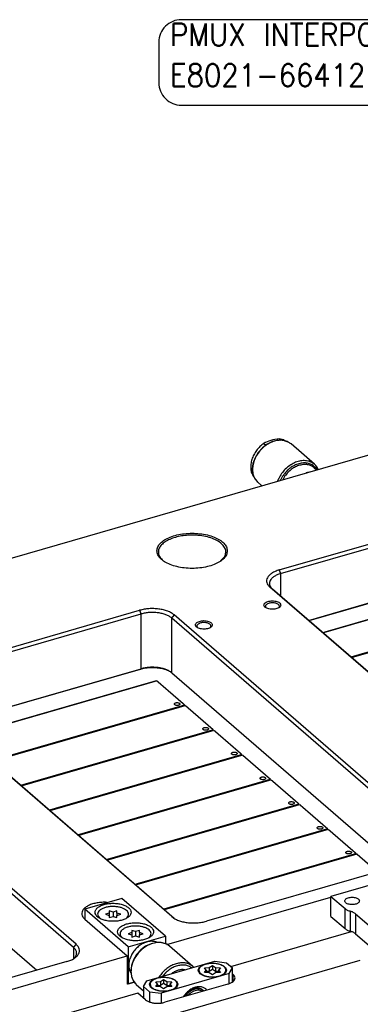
# Model space of a CAD drawing. Header units: inches. Extents: x 0 to 841, y 0 to 594.
# Tile 39 of 84: x 160 to 221, y 302 to 477. Entities that reach past the tile are written whole.
import ezdxf

# ---------------------------------------------------------------- set-up
doc = ezdxf.new("R2010")
doc.units = ezdxf.units.IN
doc.layers.add('1', color=7, linetype='Continuous')
doc.styles.add('CONVERTER_11', font='txt.shx', dxfattribs={"width": 0.9})

# ---------------------------------------------------------------- blocks, each defined once
blk = doc.blocks.new('E8021-96570_pcb__1', base_point=(83.97, 163.5))
at = {"color": 3, "linetype": 'Continuous', "const_width": 0.25}
for points in [[(214.03, 367.63), (248.27, 377.52)], [(253.27, 373.19), (219.03, 363.3)], [(219.11, 363.23), (253.35, 373.12)], [(150.24, 349.22), (184.48, 359.1)], [(184.48, 359.1), (189.48, 354.77)], [(189.48, 354.77), (155.24, 344.89)], [(155.32, 344.82), (189.56, 354.7)], [(189.56, 354.7), (194.56, 350.37)], [(194.56, 350.37), (160.32, 340.49)], [(160.4, 340.42), (194.64, 350.3)], [(194.64, 350.3), (199.64, 345.97)], [(199.64, 345.97), (165.4, 336.09)], [(165.48, 336.02), (199.72, 345.9)], [(199.72, 345.9), (204.72, 341.57)], [(204.72, 341.57), (170.48, 331.69)], [(170.56, 331.62), (204.8, 341.5)], [(204.8, 341.5), (209.8, 337.17)], [(209.8, 337.17), (175.56, 327.29)], [(175.64, 327.22), (209.88, 337.1)], [(209.88, 337.1), (214.88, 332.77)], [(214.88, 332.77), (180.64, 322.89)], [(180.72, 322.82), (214.96, 332.7)], [(214.96, 332.7), (219.96, 328.37)], [(219.96, 328.37), (185.72, 318.49)], [(185.8, 318.42), (220.04, 328.31)], [(220.04, 328.31), (223.72, 325.12)]]:
    blk.add_lwpolyline(points, dxfattribs=at)
at = {"color": 3, "linetype": 'Continuous'}
for points in [[(187.61, 354.95), (187.62, 354.92), (187.64, 354.86), (187.74, 354.78), (187.87, 354.73), (188.03, 354.7), (188.2, 354.7), (188.36, 354.73), (188.49, 354.78), (188.59, 354.86), (188.63, 354.95), (188.59, 355.05), (188.49, 355.13), (188.36, 355.18), (188.2, 355.21), (188.03, 355.21), (187.87, 355.18), (187.74, 355.13), (187.64, 355.05), (187.62, 354.98), (187.61, 354.95)], [(192.69, 350.55), (192.7, 350.52), (192.72, 350.46), (192.82, 350.38), (192.95, 350.33), (193.11, 350.3), (193.28, 350.3), (193.44, 350.33), (193.57, 350.38), (193.67, 350.46), (193.71, 350.55), (193.67, 350.65), (193.57, 350.73), (193.44, 350.78), (193.28, 350.81), (193.11, 350.81), (192.95, 350.78), (192.82, 350.73), (192.72, 350.65), (192.7, 350.58), (192.69, 350.55)], [(197.77, 346.16), (197.78, 346.13), (197.8, 346.06), (197.9, 345.98), (198.03, 345.93), (198.19, 345.9), (198.36, 345.9), (198.52, 345.93), (198.65, 345.98), (198.75, 346.06), (198.79, 346.16), (198.75, 346.25), (198.65, 346.33), (198.52, 346.38), (198.36, 346.41), (198.19, 346.41), (198.03, 346.38), (197.9, 346.33), (197.8, 346.25), (197.78, 346.19), (197.77, 346.16)], [(202.85, 341.76), (202.86, 341.73), (202.88, 341.66), (202.98, 341.58), (203.11, 341.53), (203.27, 341.5), (203.44, 341.5), (203.6, 341.53), (203.73, 341.58), (203.83, 341.66), (203.87, 341.76), (203.83, 341.85), (203.73, 341.93), (203.6, 341.98), (203.44, 342.01), (203.27, 342.01), (203.11, 341.98), (202.98, 341.93), (202.88, 341.85), (202.86, 341.79), (202.85, 341.76)], [(207.93, 337.36), (207.94, 337.33), (207.96, 337.26), (208.06, 337.19), (208.19, 337.13), (208.35, 337.11), (208.52, 337.11), (208.68, 337.13), (208.81, 337.19), (208.91, 337.26), (208.95, 337.36), (208.91, 337.46), (208.81, 337.53), (208.68, 337.58), (208.52, 337.61), (208.35, 337.61), (208.19, 337.58), (208.06, 337.53), (207.96, 337.46), (207.94, 337.39), (207.93, 337.36)], [(213.01, 332.96), (213.02, 332.93), (213.04, 332.86), (213.14, 332.79), (213.27, 332.73), (213.43, 332.71), (213.6, 332.71), (213.76, 332.73), (213.89, 332.79), (213.99, 332.86), (214.03, 332.96), (213.99, 333.06), (213.89, 333.13), (213.76, 333.18), (213.6, 333.21), (213.43, 333.21), (213.27, 333.18), (213.14, 333.13), (213.04, 333.06), (213.02, 332.99), (213.01, 332.96)], [(218.09, 328.56), (218.1, 328.53), (218.12, 328.46), (218.22, 328.39), (218.35, 328.33), (218.51, 328.31), (218.68, 328.31), (218.84, 328.33), (218.97, 328.39), (219.07, 328.46), (219.11, 328.56), (219.07, 328.66), (218.97, 328.73), (218.84, 328.78), (218.68, 328.81), (218.51, 328.81), (218.35, 328.78), (218.22, 328.73), (218.12, 328.66), (218.1, 328.59), (218.09, 328.56)]]:
    blk.add_open_spline(points, degree=3, knots=[0, 0, 0, 0, 0.090666, 0.205523, 0.349779, 0.515635, 0.689283, 0.855139, 0.999394, 1.114251, 1.204917, 1.295583, 1.410441, 1.554696, 1.720552, 1.8942, 2.060056, 2.204311, 2.319168, 2.409834, 2.409834, 2.409834, 2.409834], dxfattribs=at)
blk = doc.blocks.new('E8021-26512__20', base_point=(215.45, 264.57))
at = {"color": 7, "linetype": 'Continuous'}
for p, q in [((234.15, 326.17), (215.45, 320.77)), ((215.45, 317.22), (215.45, 320.77)), ((215.45, 320.77), (217.96, 318.6)), ((215.45, 317.22), (217.96, 315.05)), ((218.89, 318.14), (218.91, 318.13)), ((219.84, 317.67), (273.07, 271.57)), ((218.89, 314.59), (218.91, 314.58)), ((219.84, 314.12), (273.07, 268.02))]:
    blk.add_line(p, q, dxfattribs=at)
at = {"color": 3, "linetype": 'Continuous', "const_width": 0.25}
for points in [[(217.96, 318.6), (217.96, 315.05)], [(218.89, 318.14), (218.89, 314.59)], [(218.91, 314.58), (218.91, 318.13)], [(219.84, 314.12), (219.84, 317.67)]]:
    blk.add_lwpolyline(points, dxfattribs=at)
at = {"color": 7, "linetype": 'Continuous'}
for points, knots in [([(217.92, 319.96), (217.93, 319.89), (217.96, 319.75), (218.14, 319.58), (218.38, 319.45), (218.69, 319.35), (219.04, 319.3), (219.4, 319.3), (219.75, 319.35), (220.06, 319.45), (220.31, 319.58), (220.47, 319.75), (220.54, 319.96), (220.47, 320.16), (220.31, 320.33), (220.06, 320.46), (219.75, 320.56), (219.4, 320.61), (219.04, 320.61), (218.69, 320.56), (218.38, 320.46), (218.14, 320.33), (217.96, 320.16), (217.93, 320.02), (217.92, 319.96)], [0, 0, 0, 0, 0.190547, 0.41847, 0.698227, 1.025182, 1.384018, 1.754037, 2.112872, 2.439828, 2.719585, 2.947508, 3.138055, 3.328602, 3.556525, 3.836282, 4.163237, 4.522073, 4.892091, 5.250927, 5.577882, 5.85764, 6.085562, 6.276109, 6.276109, 6.276109, 6.276109]), ([(217.96, 318.6), (218.09, 318.51), (218.37, 318.3), (218.71, 318.19), (218.89, 318.14)], [0, 0, 0, 0, 0.482186, 1.047024, 1.047024, 1.047024, 1.047024]), ([(219.84, 317.67), (219.71, 317.76), (219.42, 317.97), (219.09, 318.08), (218.91, 318.13)], [0, 0, 0, 0, 0.482186, 1.047024, 1.047024, 1.047024, 1.047024]), ([(217.96, 315.05), (218.09, 314.95), (218.37, 314.75), (218.71, 314.64), (218.89, 314.59)], [0, 0, 0, 0, 0.482186, 1.047024, 1.047024, 1.047024, 1.047024]), ([(219.84, 314.12), (219.71, 314.21), (219.42, 314.42), (219.09, 314.52), (218.91, 314.58)], [0, 0, 0, 0, 0.482186, 1.047024, 1.047024, 1.047024, 1.047024])]:
    blk.add_open_spline(points, degree=3, knots=knots, dxfattribs=at)
blk = doc.blocks.new('E8021-66412_MUXIP01', base_point=(215.45, 260.79))
blk.add_blockref('E8021-26512__20', (215.45, 264.57))
blk = doc.blocks.new('E8021-24170', base_point=(48.86, 135.12))
at = {"color": 7, "linetype": 'Continuous'}
for p, q in [((51.36, 349.93), (240.14, 404.43)), ((206.27, 378.79), (245.24, 390.04)), ((206.52, 378.14), (245.49, 389.39)), ((196.57, 381.2), (195.84, 380.39)), ((211.49, 369.83), (245.49, 379.64)), ((245.36, 379.53), (211.55, 369.77)), ((250.96, 335.58), (204.62, 375.71)), ((251.39, 335.27), (205.05, 375.4)), ((142.48, 360.37), (181.45, 371.62)), ((203.94, 372.04), (203.92, 372.06)), ((206.17, 372.05), (206.16, 372.04)), ((142.73, 359.72), (181.7, 370.97)), ((233.5, 330.11), (187.16, 370.24)), ((233.93, 330.67), (187.59, 370.8)), ((191.76, 368.52), (191.74, 368.54)), ((193.99, 368.54), (193.98, 368.53)), ((147.7, 351.41), (181.7, 361.23)), ((181.57, 361.12), (147.76, 351.36)), ((187.16, 360.5), (226.94, 326.05)), ((187.17, 317.17), (140.83, 357.3)), ((187.6, 316.86), (141.26, 356.99)), ((169.71, 311.69), (123.37, 351.82)), ((170.14, 312.25), (123.8, 352.38)), ((123.37, 342.08), (163.15, 307.63)), ((232.29, 327.59), (193.32, 316.34)), ((186.31, 312.22), (215.45, 320.63)), ((175.61, 319.71), (175.81, 319.69)), ((171.71, 316.72), (179.26, 310.18)), ((197.64, 308.33), (219.09, 314.52)), ((141.16, 299.18), (179.26, 310.18)), ((179.26, 310.18), (179.26, 305.16)), ((168.5, 309.18), (129.52, 297.93)), ((157.94, 291.33), (220.68, 309.44)), ((169.76, 309.74), (169.7, 309.68)), ((197.94, 307.01), (198.07, 306.89)), ((179.43, 305.21), (179.26, 305.16)), ((180.5, 305.52), (179.43, 305.21)), ((197.15, 305.19), (185.9, 301.94)), ((181.13, 303.56), (153.14, 295.48)), ((182.48, 302.39), (181.13, 303.56))]:
    blk.add_line(p, q, dxfattribs=at)
at = {"color": 3, "linetype": 'Continuous', "const_width": 0.25}
for points in [[(206.27, 378.79), (206.52, 378.14)], [(206.52, 378.14), (206.52, 374.14)], [(204.62, 375.71), (205.05, 375.4)], [(181.45, 371.62), (181.7, 370.97)], [(181.7, 370.97), (181.7, 361.23)], [(187.59, 370.8), (187.16, 370.24)], [(187.16, 370.24), (187.16, 360.5)], [(181.7, 361.23), (181.57, 361.12)], [(187.17, 317.17), (187.6, 316.86)], [(169.71, 311.69), (170.14, 312.25)], [(169.71, 311.69), (169.71, 309.69)], [(198.07, 305.65), (198.07, 306.89)]]:
    blk.add_lwpolyline(points, dxfattribs=at)
at = {"color": 7, "linetype": 'Continuous'}
for points, knots in [([(197.02, 382.19), (196.99, 382.43), (196.92, 382.94), (196.39, 383.61), (195.64, 384.2), (194.64, 384.68), (193.46, 385.04), (192.15, 385.27), (190.77, 385.34), (189.4, 385.27), (188.09, 385.04), (186.91, 384.68), (185.91, 384.2), (185.15, 383.61), (184.65, 382.94), (184.47, 382.19), (184.65, 381.45), (185.15, 380.77), (185.91, 380.19), (186.91, 379.71), (188.09, 379.34), (189.4, 379.12), (190.77, 379.04), (192.15, 379.12), (193.46, 379.34), (194.64, 379.71), (195.64, 380.19), (196.39, 380.77), (196.92, 381.45), (196.99, 381.95), (197.02, 382.19)], [0, 0, 0, 0, 0.712815, 1.519004, 2.470593, 3.577039, 4.819185, 6.160268, 7.553229, 8.94619, 10.287273, 11.529419, 12.635864, 13.587453, 14.393642, 15.106458, 15.819273, 16.625462, 17.577051, 18.683497, 19.925642, 21.266725, 22.659686, 24.052648, 25.393731, 26.635876, 27.742322, 28.693911, 29.5001, 30.212915, 30.212915, 30.212915, 30.212915]), ([(190.4, 384.97), (190, 384.95), (189.22, 384.9), (188.09, 384.68), (187.07, 384.36), (186.19, 383.94), (185.5, 383.45), (185.01, 382.88), (184.75, 382.25), (184.78, 381.6), (185.06, 380.98), (185.4, 380.65), (185.58, 380.48)], [0, 0, 0, 0, 1.205459, 2.362914, 3.439445, 4.409114, 5.257266, 5.986817, 6.62667, 7.235676, 7.886024, 8.632428, 8.632428, 8.632428, 8.632428]), ([(196.57, 381.2), (196.66, 381.43), (196.84, 381.89), (196.67, 382.66), (196.17, 383.35), (195.39, 383.94), (194.37, 384.41), (193.15, 384.76), (191.81, 384.97), (190.88, 384.97), (190.4, 384.97)], [0, 0, 0, 0, 0.730056, 1.447901, 2.260633, 3.228474, 4.361198, 5.635304, 7.007411, 8.423029, 8.423029, 8.423029, 8.423029]), ([(206.27, 378.79), (206.03, 378.71), (205.57, 378.56), (204.96, 378.24), (204.48, 377.87), (204.16, 377.45), (204, 376.99), (204.03, 376.53), (204.25, 376.08), (204.49, 375.84), (204.62, 375.71)], [0, 0, 0, 0, 0.761693, 1.445276, 2.043024, 2.559714, 3.018011, 3.459795, 3.933762, 4.475942, 4.475942, 4.475942, 4.475942]), ([(206.52, 378.14), (206.3, 378.07), (205.89, 377.93), (205.36, 377.65), (204.93, 377.32), (204.64, 376.95), (204.5, 376.54), (204.53, 376.13), (204.72, 375.73), (204.94, 375.52), (205.05, 375.4)], [0, 0, 0, 0, 0.67706, 1.28469, 1.816021, 2.275301, 2.682676, 3.075374, 3.496677, 3.978615, 3.978615, 3.978615, 3.978615]), ([(206.55, 372.54), (206.53, 372.62), (206.5, 372.78), (206.3, 372.97), (206.02, 373.13), (205.66, 373.24), (205.26, 373.3), (204.84, 373.3), (204.43, 373.24), (204.08, 373.13), (203.79, 372.97), (203.6, 372.78), (203.52, 372.54), (203.6, 372.31), (203.79, 372.11), (204.08, 371.96), (204.43, 371.85), (204.84, 371.79), (205.26, 371.79), (205.66, 371.85), (206.02, 371.96), (206.3, 372.11), (206.5, 372.31), (206.53, 372.47), (206.55, 372.54)], [0, 0, 0, 0, 0.219862, 0.48285, 0.805647, 1.182902, 1.596944, 2.023888, 2.43793, 2.815186, 3.137982, 3.400971, 3.620832, 3.840694, 4.103682, 4.426479, 4.803735, 5.217776, 5.644721, 6.058762, 6.436018, 6.758815, 7.021803, 7.241665, 7.241665, 7.241665, 7.241665]), ([(205.08, 372.95), (204.97, 372.95), (204.77, 372.94), (204.47, 372.89), (204.21, 372.8), (204, 372.68), (203.86, 372.54), (203.78, 372.37), (203.81, 372.2), (203.88, 372.11), (203.92, 372.06)], [0, 0, 0, 0, 0.316688, 0.619805, 0.895772, 1.134785, 1.333861, 1.501559, 1.661343, 1.841662, 1.841662, 1.841662, 1.841662]), ([(206.17, 372.05), (206.21, 372.1), (206.28, 372.19), (206.31, 372.36), (206.25, 372.52), (206.11, 372.67), (205.91, 372.79), (205.67, 372.88), (205.38, 372.94), (205.18, 372.95), (205.08, 372.95)], [0, 0, 0, 0, 0.178723, 0.336018, 0.498286, 0.688868, 0.91749, 1.182576, 1.475705, 1.784573, 1.784573, 1.784573, 1.784573]), ([(187.59, 370.8), (187.43, 370.92), (187.07, 371.19), (186.42, 371.48), (185.67, 371.71), (184.85, 371.86), (183.99, 371.93), (183.11, 371.92), (182.26, 371.82), (181.71, 371.69), (181.45, 371.62)], [0, 0, 0, 0, 0.626553, 1.337509, 2.122011, 2.962117, 3.835449, 4.717249, 5.582177, 6.406061, 6.406061, 6.406061, 6.406061]), ([(187.16, 370.24), (187.01, 370.35), (186.69, 370.59), (186.12, 370.85), (185.45, 371.05), (184.72, 371.18), (183.96, 371.25), (183.18, 371.23), (182.42, 371.15), (181.93, 371.03), (181.7, 370.97)], [0, 0, 0, 0, 0.556936, 1.188897, 1.886232, 2.632992, 3.409288, 4.19311, 4.961935, 5.694277, 5.694277, 5.694277, 5.694277]), ([(194.37, 369.03), (194.36, 369.1), (194.32, 369.26), (194.12, 369.46), (193.84, 369.61), (193.48, 369.72), (193.08, 369.78), (192.66, 369.78), (192.26, 369.72), (191.9, 369.61), (191.62, 369.46), (191.42, 369.26), (191.35, 369.03), (191.42, 368.79), (191.62, 368.6), (191.9, 368.44), (192.26, 368.33), (192.66, 368.28), (193.08, 368.28), (193.48, 368.33), (193.84, 368.44), (194.12, 368.6), (194.32, 368.79), (194.36, 368.96), (194.37, 369.03)], [0, 0, 0, 0, 0.219862, 0.48285, 0.805647, 1.182902, 1.596944, 2.023888, 2.43793, 2.815186, 3.137982, 3.400971, 3.620832, 3.840694, 4.103682, 4.426479, 4.803735, 5.217776, 5.644721, 6.058762, 6.436018, 6.758815, 7.021803, 7.241665, 7.241665, 7.241665, 7.241665]), ([(192.18, 369.33), (192.1, 369.3), (191.96, 369.25), (191.78, 369.13), (191.66, 368.99), (191.61, 368.84), (191.64, 368.67), (191.7, 368.59), (191.74, 368.54)], [0, 0, 0, 0, 0.245811, 0.457686, 0.635501, 0.788984, 0.938979, 1.108327, 1.108327, 1.108327, 1.108327]), ([(193.99, 368.54), (194.03, 368.59), (194.11, 368.68), (194.13, 368.86), (194.06, 369.03), (193.9, 369.18), (193.69, 369.29), (193.42, 369.38), (193.11, 369.43), (192.79, 369.44), (192.48, 369.42), (192.28, 369.36), (192.18, 369.33)], [0, 0, 0, 0, 0.185972, 0.349702, 0.521553, 0.726579, 0.973525, 1.258696, 1.571158, 1.896067, 2.217013, 2.518072, 2.518072, 2.518072, 2.518072]), ([(187.09, 360.56), (186.86, 360.69), (186.36, 360.97), (185.49, 361.22), (184.53, 361.38), (183.53, 361.42), (182.53, 361.35), (181.88, 361.2), (181.57, 361.12)], [0, 0, 0, 0, 0.799988, 1.707674, 2.692114, 3.713126, 4.726615, 5.689267, 5.689267, 5.689267, 5.689267]), ([(187.16, 360.5), (187.01, 360.61), (186.69, 360.85), (186.12, 361.1), (185.45, 361.31), (184.72, 361.44), (183.96, 361.5), (183.18, 361.49), (182.42, 361.41), (181.93, 361.29), (181.7, 361.23)], [0, 0, 0, 0, 0.556936, 1.188897, 1.886232, 2.632992, 3.409288, 4.19311, 4.961935, 5.694277, 5.694277, 5.694277, 5.694277]), ([(175.61, 319.71), (175.32, 319.72), (174.74, 319.73), (173.89, 319.63), (173.1, 319.45), (172.4, 319.18), (171.84, 318.85), (171.42, 318.46), (171.18, 318.02), (171.16, 317.54), (171.34, 317.08), (171.58, 316.85), (171.71, 316.72)], [0, 0, 0, 0, 0.879497, 1.742903, 2.55983, 3.304231, 3.957981, 4.515976, 4.99368, 5.433917, 5.897325, 6.433067, 6.433067, 6.433067, 6.433067]), ([(187.17, 317.17), (187.34, 317.04), (187.69, 316.77), (188.35, 316.48), (189.09, 316.25), (189.91, 316.1), (190.77, 316.03), (191.65, 316.05), (192.5, 316.14), (193.05, 316.27), (193.32, 316.34)], [0, 0, 0, 0, 0.626553, 1.337509, 2.122011, 2.962117, 3.835449, 4.717249, 5.582177, 6.406061, 6.406061, 6.406061, 6.406061]), ([(168.5, 309.18), (168.74, 309.26), (169.2, 309.4), (169.8, 309.72), (170.28, 310.09), (170.61, 310.51), (170.77, 310.97), (170.73, 311.44), (170.52, 311.89), (170.27, 312.12), (170.14, 312.25)], [0, 0, 0, 0, 0.761693, 1.445276, 2.043024, 2.559714, 3.018011, 3.459795, 3.933762, 4.475942, 4.475942, 4.475942, 4.475942]), ([(169.76, 309.74), (169.9, 309.89), (170.16, 310.16), (170.29, 310.72), (170.13, 311.28), (169.86, 311.55), (169.71, 311.69)], [0, 0, 0, 0, 0.599667, 1.118046, 1.641536, 2.253269, 2.253269, 2.253269, 2.253269]), ([(197.15, 305.19), (197.33, 305.25), (197.66, 305.35), (198.06, 305.61), (198.33, 305.91), (198.44, 306.27), (198.34, 306.63), (198.16, 306.8), (198.07, 306.89)], [0, 0, 0, 0, 0.554566, 1.028766, 1.420254, 1.754805, 2.089356, 2.480844, 2.480844, 2.480844, 2.480844]), ([(182.48, 302.39), (182.61, 302.3), (182.89, 302.1), (183.41, 301.92), (184.01, 301.8), (184.65, 301.76), (185.29, 301.79), (185.7, 301.89), (185.9, 301.94)], [0, 0, 0, 0, 0.4742, 1.028766, 1.644514, 2.292962, 2.941409, 3.557157, 3.557157, 3.557157, 3.557157])]:
    blk.add_open_spline(points, degree=3, knots=knots, dxfattribs=at)
blk = doc.blocks.new('N2605-23796_3', base_point=(171.68, 303.01))
at = {"color": 7, "linetype": 'Continuous'}
for p, q in [((178.27, 320.4), (171.68, 318.5)), ((186.02, 313.69), (178.27, 320.4)), ((179.43, 311.79), (171.68, 318.5)), ((171.68, 318.5), (171.68, 316.75)), ((179.43, 311.79), (186.02, 313.69)), ((186.02, 313.69), (186.02, 312.34)), ((179.43, 311.79), (179.43, 305.21)), ((184.53, 312.58), (184.33, 312.69)), ((179.66, 307.62), (179.9, 307.2)), ((179.26, 305.36), (179.43, 305.21)), ((179.43, 305.21), (180.5, 305.52)), ((189.83, 303.35), (189.61, 303.01)), ((190.05, 303.16), (190.02, 303.13)), ((192.63, 303.88), (192.61, 303.9)), ((192.71, 304.11), (192.86, 303.98)), ((192.88, 303.95), (192.86, 303.98))]:
    blk.add_line(p, q, dxfattribs=at)
for points, knots in [([(179.93, 317.94), (179.9, 318.08), (179.85, 318.39), (179.48, 318.78), (178.97, 319.1), (178.31, 319.35), (177.54, 319.5), (176.73, 319.56), (175.91, 319.5), (175.15, 319.35), (174.48, 319.1), (173.97, 318.78), (173.62, 318.39), (173.48, 317.94), (173.62, 317.48), (173.97, 317.09), (174.48, 316.77), (175.15, 316.53), (175.91, 316.37), (176.73, 316.32), (177.54, 316.37), (178.31, 316.53), (178.97, 316.77), (179.48, 317.09), (179.85, 317.48), (179.9, 317.79), (179.93, 317.94)], [0, 0, 0, 0, 0.428225, 0.92933, 1.536306, 2.24615, 3.034308, 3.864321, 4.694334, 5.482492, 6.192336, 6.799312, 7.300417, 7.728642, 8.156867, 8.657972, 9.264948, 9.974793, 10.76295, 11.592963, 12.422976, 13.211134, 13.920978, 14.527954, 15.029059, 15.457284, 15.457284, 15.457284, 15.457284]), ([(183.93, 314.47), (183.9, 314.62), (183.85, 314.93), (183.48, 315.32), (182.97, 315.64), (182.31, 315.89), (181.54, 316.04), (180.73, 316.09), (179.91, 316.04), (179.15, 315.89), (178.48, 315.64), (177.97, 315.32), (177.62, 314.93), (177.48, 314.47), (177.62, 314.02), (177.97, 313.63), (178.48, 313.31), (179.15, 313.06), (179.91, 312.91), (180.73, 312.86), (181.54, 312.91), (182.31, 313.06), (182.97, 313.31), (183.48, 313.63), (183.85, 314.02), (183.9, 314.33), (183.93, 314.47)], [0, 0, 0, 0, 0.428225, 0.92933, 1.536306, 2.24615, 3.034308, 3.864321, 4.694334, 5.482492, 6.192336, 6.799312, 7.300417, 7.728642, 8.156867, 8.657972, 9.264948, 9.974793, 10.76295, 11.592963, 12.422976, 13.211134, 13.920978, 14.527954, 15.029059, 15.457284, 15.457284, 15.457284, 15.457284]), ([(184.33, 312.69), (184.09, 312.73), (183.61, 312.83), (182.84, 312.71), (182.08, 312.44), (181.36, 311.99), (180.71, 311.4), (180.17, 310.7), (179.78, 309.93), (179.55, 309.14), (179.49, 308.35), (179.61, 307.86), (179.66, 307.62)], [0, 0, 0, 0, 0.710315, 1.47078, 2.282665, 3.136434, 4.01502, 4.897329, 5.761686, 6.589271, 7.367606, 8.093984, 8.093984, 8.093984, 8.093984]), ([(192.86, 303.98), (192.73, 304.07), (192.45, 304.27), (191.93, 304.36), (191.38, 304.32), (190.82, 304.12), (190.28, 303.8), (189.99, 303.5), (189.83, 303.35)], [0, 0, 0, 0, 0.487779, 0.998787, 1.547816, 2.137943, 2.761865, 3.405087, 3.405087, 3.405087, 3.405087]), ([(192.61, 303.9), (192.48, 303.95), (192.22, 304.07), (191.77, 304.09), (191.31, 304.01), (190.85, 303.82), (190.42, 303.54), (190.17, 303.29), (190.05, 303.16)], [0, 0, 0, 0, 0.41187, 0.847691, 1.313775, 1.80947, 2.328428, 2.860431, 2.860431, 2.860431, 2.860431])]:
    blk.add_open_spline(points, degree=3, knots=knots, dxfattribs=at)
blk = doc.blocks.new('0515-2680_6', base_point=(191.98, 306.45))
at = {"color": 7, "linetype": 'Continuous'}
for p, q in [((192.96, 308.06), (193.83, 308.12)), ((193.28, 307.65), (192.96, 308.06)), ((193.83, 308.12), (194.38, 308.47)), ((193.83, 308.12), (193.83, 307.43)), ((194.38, 308.47), (194.38, 307.78)), ((194.38, 308.47), (194.93, 308.12)), ((194.93, 308.12), (194.93, 307.43)), ((194.93, 308.12), (195.81, 308.06)), ((195.81, 308.06), (195.48, 307.65)), ((191.98, 307.56), (191.98, 307.65)), ((192.3, 306.96), (192.38, 306.9)), ((192.96, 307.24), (193.28, 307.65)), ((193.83, 307.17), (192.96, 307.24)), ((193.28, 307.65), (193.28, 307.21)), ((193.83, 307.43), (193.28, 307.39)), ((194.38, 307.78), (193.83, 307.43)), ((194.38, 306.83), (193.83, 307.17)), ((194.93, 307.43), (194.38, 307.78)), ((194.93, 307.17), (194.38, 306.83)), ((195.48, 307.39), (194.93, 307.43)), ((195.81, 307.24), (194.93, 307.17)), ((195.48, 307.65), (195.81, 307.24)), ((195.48, 307.65), (195.48, 307.21)), ((196.78, 307.56), (196.78, 307.65))]:
    blk.add_line(p, q, dxfattribs=at)
for points, knots in [([(194.88, 308.82), (194.7, 308.83), (194.35, 308.86), (193.83, 308.82), (193.33, 308.74), (192.88, 308.6), (192.51, 308.41), (192.22, 308.19), (192.02, 307.93), (191.99, 307.74), (191.98, 307.65)], [0, 0, 0, 0, 0.531045, 1.060929, 1.570274, 2.041582, 2.461272, 2.822412, 3.128814, 3.400182, 3.400182, 3.400182, 3.400182]), ([(196.78, 307.65), (196.77, 307.74), (196.74, 307.94), (196.53, 308.2), (196.24, 308.43), (195.85, 308.61), (195.39, 308.75), (195.05, 308.8), (194.88, 308.82)], [0, 0, 0, 0, 0.276861, 0.590691, 0.961829, 1.393649, 1.878214, 2.400672, 2.400672, 2.400672, 2.400672]), ([(191.98, 307.65), (192, 307.54), (192.04, 307.31), (192.31, 307.02), (192.7, 306.77), (193.2, 306.59), (193.77, 306.47), (194.38, 306.43), (194.99, 306.47), (195.57, 306.59), (196.06, 306.77), (196.45, 307.02), (196.72, 307.31), (196.76, 307.54), (196.78, 307.65)], [0, 0, 0, 0, 0.321853, 0.697136, 1.152367, 1.68475, 2.275868, 2.898378, 3.520888, 4.112006, 4.64439, 5.099623, 5.475452, 5.796622, 5.796622, 5.796622, 5.796622]), ([(191.98, 307.56), (191.99, 307.5), (192, 307.37), (192.06, 307.25), (192.1, 307.19)], [0, 0, 0, 0, 0.1900337, 0.393147, 0.393147, 0.393147, 0.393147]), ([(192.1, 307.19), (192.13, 307.15), (192.19, 307.07), (192.26, 307), (192.3, 306.96)], [0, 0, 0, 0, 0.1478355, 0.3076227, 0.3076227, 0.3076227, 0.3076227]), ([(196.46, 306.96), (196.55, 307.05), (196.72, 307.22), (196.76, 307.45), (196.78, 307.56)], [0, 0, 0, 0, 0.3758271, 0.6969944, 0.6969944, 0.6969944, 0.6969944])]:
    blk.add_open_spline(points, degree=3, knots=knots, dxfattribs=at)
blk = doc.blocks.new('N2605-21220_5', base_point=(182.16, 301.81))
at = {"color": 7, "linetype": 'Continuous'}
for p, q in [((182.71, 305.75), (194.84, 309.25)), ((194.84, 309.25), (196.89, 308.98)), ((196.89, 308.98), (197.94, 308.07)), ((197.39, 307.04), (197.94, 308.07)), ((197.94, 305.54), (197.94, 308.07)), ((197.39, 307.04), (185.26, 303.54)), ((187.1, 307.02), (187.18, 307.08)), ((189.47, 307.74), (189.55, 307.73)), ((197.39, 305.26), (197.39, 307.04)), ((182.16, 304.73), (182.71, 305.75)), ((182.16, 304.73), (183.21, 303.82)), ((182.16, 304.73), (182.16, 302.67)), ((183.21, 303.82), (185.26, 303.54)), ((183.21, 303.82), (183.21, 302)), ((185.26, 303.54), (185.26, 301.81)), ((189.71, 303.57), (189.21, 302.89)), ((189.29, 302.92), (189.28, 302.91)), ((193.41, 304.11), (193.23, 304.32))]:
    blk.add_line(p, q, dxfattribs=at)
for points, knots in [([(196.88, 307.65), (196.86, 307.76), (196.82, 308), (196.53, 308.31), (196.13, 308.56), (195.61, 308.75), (195.02, 308.87), (194.38, 308.91), (193.74, 308.87), (193.15, 308.75), (192.63, 308.56), (192.22, 308.31), (191.95, 308), (191.85, 307.65), (191.95, 307.29), (192.22, 306.99), (192.63, 306.74), (193.15, 306.55), (193.74, 306.43), (194.38, 306.38), (195.02, 306.43), (195.61, 306.55), (196.13, 306.74), (196.53, 306.99), (196.82, 307.29), (196.86, 307.54), (196.88, 307.65)], [0, 0, 0, 0, 0.334551, 0.726039, 1.200239, 1.754805, 2.370553, 3.019001, 3.667449, 4.283197, 4.837763, 5.311962, 5.703451, 6.038002, 6.372553, 6.764041, 7.238241, 7.792807, 8.408555, 9.057003, 9.70545, 10.321198, 10.875764, 11.349964, 11.741453, 12.076003, 12.076003, 12.076003, 12.076003]), ([(188.22, 305.15), (188.2, 305.26), (188.16, 305.5), (187.87, 305.81), (187.47, 306.06), (186.95, 306.25), (186.36, 306.37), (185.72, 306.41), (185.08, 306.37), (184.49, 306.25), (183.97, 306.06), (183.56, 305.81), (183.29, 305.5), (183.19, 305.15), (183.29, 304.79), (183.56, 304.49), (183.97, 304.24), (184.49, 304.05), (185.08, 303.93), (185.72, 303.88), (186.36, 303.93), (186.95, 304.05), (187.47, 304.24), (187.87, 304.49), (188.16, 304.79), (188.2, 305.04), (188.22, 305.15)], [0, 0, 0, 0, 0.334551, 0.726039, 1.200239, 1.754805, 2.370553, 3.019001, 3.667449, 4.283197, 4.837763, 5.311962, 5.703451, 6.038002, 6.372553, 6.764041, 7.238241, 7.792807, 8.408555, 9.057003, 9.70545, 10.321198, 10.875764, 11.349964, 11.741453, 12.076003, 12.076003, 12.076003, 12.076003]), ([(189.47, 307.74), (189.28, 307.75), (188.9, 307.77), (188.31, 307.64), (187.72, 307.42), (187.36, 307.19), (187.18, 307.08)], [0, 0, 0, 0, 0.561928, 1.156286, 1.781992, 2.433785, 2.433785, 2.433785, 2.433785]), ([(193.23, 304.32), (193.07, 304.42), (192.74, 304.63), (192.14, 304.73), (191.5, 304.67), (190.85, 304.45), (190.23, 304.08), (189.88, 303.74), (189.71, 303.57)], [0, 0, 0, 0, 0.564971, 1.157827, 1.793491, 2.474781, 3.193883, 3.935519, 3.935519, 3.935519, 3.935519]), ([(192.71, 304.11), (192.59, 304.19), (192.36, 304.37), (191.91, 304.48), (191.43, 304.48), (190.94, 304.36), (190.45, 304.13), (190, 303.81), (189.59, 303.4), (189.39, 303.08), (189.29, 302.92)], [0, 0, 0, 0, 0.429955, 0.876185, 1.350203, 1.856486, 2.392685, 2.951113, 3.520608, 4.088401, 4.088401, 4.088401, 4.088401])]:
    blk.add_open_spline(points, degree=3, knots=knots, dxfattribs=at)
blk = doc.blocks.new('1410-1581_8', base_point=(179.86, 303.98))
at = {"color": 7, "linetype": 'Continuous'}
for p, q in [((182.52, 311.9), (181.65, 311.24)), ((183.47, 312.36), (182.52, 311.9)), ((184.26, 312.54), (183.47, 312.36)), ((184.42, 312.58), (184.26, 312.54)), ((185.18, 312.56), (184.42, 312.58)), ((185.4, 312.54), (185.18, 312.56)), ((185.41, 312.54), (185.4, 312.54)), ((186.22, 312.27), (185.41, 312.54)), ((186.26, 312.25), (186.22, 312.27)), ((186.75, 311.92), (186.26, 312.25)), ((190.92, 308.31), (186.75, 311.92)), ((180.92, 310.42), (180.35, 309.48)), ((181.65, 311.24), (180.92, 310.42)), ((179.99, 308.48), (179.86, 307.47)), ((180.35, 309.48), (179.99, 308.48)), ((190.92, 308.31), (191, 308.23)), ((191, 308.23), (191.03, 308.2)), ((191.07, 308.16), (191.02, 308.21)), ((191.03, 308.2), (191.07, 308.16)), ((179.86, 307.47), (179.99, 306.55)), ((179.99, 306.55), (180, 306.52)), ((180, 306.52), (180.11, 306.25)), ((180.11, 306.25), (180.31, 305.79)), ((180.31, 305.79), (180.37, 305.69)), ((180.37, 305.69), (180.71, 305.26)), ((180.71, 305.26), (180.76, 305.21)), ((180.76, 305.21), (180.85, 305.12)), ((180.85, 305.12), (182.16, 303.98))]:
    blk.add_line(p, q, dxfattribs=at)
at = {"color": 3, "linetype": 'Continuous', "const_width": 0.25}
for points in [[(190.69, 308.06), (190.44, 308.25)], [(184.93, 306.45), (184.89, 306.38)], [(186.18, 307.28), (185.54, 306.57)], [(180.75, 305.21), (180.85, 305.12)]]:
    blk.add_lwpolyline(points, dxfattribs=at)
at = {"color": 3, "linetype": 'Continuous'}
for points, knots in [([(186.23, 312.27), (185.99, 312.37), (185.49, 312.57), (184.65, 312.6), (183.77, 312.44), (182.91, 312.09), (182.09, 311.56), (181.35, 310.88), (180.73, 310.09), (180.27, 309.22), (179.97, 308.31), (179.92, 307.7), (179.9, 307.39)], [0, 0, 0, 0, 0.780378, 1.605625, 2.486142, 3.420567, 4.397897, 5.400461, 6.407009, 7.395745, 8.347353, 9.248063, 9.248063, 9.248063, 9.248063]), ([(190.46, 308.62), (190.25, 308.72), (189.82, 308.91), (189.09, 308.98), (188.33, 308.91), (187.55, 308.68), (186.8, 308.31), (186.09, 307.8), (185.45, 307.18), (185.1, 306.7), (184.93, 306.45)], [0, 0, 0, 0, 0.686799, 1.406147, 2.167391, 2.972451, 3.81665, 4.690198, 5.57987, 6.470679, 6.470679, 6.470679, 6.470679]), ([(190.44, 308.25), (190.24, 308.34), (189.81, 308.52), (189.09, 308.59), (188.33, 308.49), (187.57, 308.24), (186.83, 307.84), (186.4, 307.47), (186.18, 307.28)], [0, 0, 0, 0, 0.676588, 1.387649, 2.142744, 2.942922, 3.78187, 4.647797, 4.647797, 4.647797, 4.647797]), ([(179.9, 307.39), (179.91, 307.23), (179.92, 306.92), (180.02, 306.46), (180.16, 306.04), (180.31, 305.78), (180.39, 305.66)], [0, 0, 0, 0, 0.480553, 0.943982, 1.39207, 1.827801, 1.827801, 1.827801, 1.827801])]:
    blk.add_open_spline(points, degree=3, knots=knots, dxfattribs=at)
at = {"color": 7, "linetype": 'Continuous'}
for points, knots in [([(186.75, 311.92), (186.67, 311.99), (186.5, 312.12), (186.32, 312.22), (186.23, 312.27)], [0, 0, 0, 0, 0.3104308, 0.6228782, 0.6228782, 0.6228782, 0.6228782]), ([(190.92, 308.31), (190.85, 308.37), (190.7, 308.48), (190.54, 308.58), (190.46, 308.62)], [0, 0, 0, 0, 0.2800991, 0.561683, 0.561683, 0.561683, 0.561683]), ([(180.39, 305.66), (180.44, 305.58), (180.55, 305.42), (180.69, 305.28), (180.75, 305.21)], [0, 0, 0, 0, 0.2908318, 0.5793073, 0.5793073, 0.5793073, 0.5793073])]:
    blk.add_open_spline(points, degree=3, knots=knots, dxfattribs=at)
blk = doc.blocks.new('0515-2680_5', base_point=(183.32, 303.95))
at = {"color": 7, "linetype": 'Continuous'}
for p, q in [((183.32, 305.06), (183.32, 305.15)), ((184.3, 305.56), (185.17, 305.62)), ((184.62, 305.15), (184.3, 305.56)), ((184.3, 304.74), (184.62, 305.15)), ((185.17, 304.67), (184.3, 304.74)), ((184.62, 305.15), (184.62, 304.71)), ((185.17, 304.93), (184.62, 304.89)), ((185.17, 305.62), (185.72, 305.97)), ((185.17, 305.62), (185.17, 304.93)), ((185.72, 305.28), (185.17, 304.93)), ((185.72, 304.33), (185.17, 304.67)), ((185.72, 305.97), (185.72, 305.28)), ((185.72, 305.97), (186.27, 305.62)), ((186.27, 304.93), (185.72, 305.28)), ((186.27, 304.67), (185.72, 304.33)), ((186.27, 305.62), (186.27, 304.93)), ((186.27, 305.62), (187.15, 305.56)), ((186.82, 304.89), (186.27, 304.93)), ((187.15, 304.74), (186.27, 304.67)), ((187.15, 305.56), (186.82, 305.15)), ((186.82, 305.15), (187.15, 304.74)), ((186.82, 305.15), (186.82, 304.71)), ((188.12, 305.06), (188.12, 305.15)), ((183.64, 304.46), (183.72, 304.4))]:
    blk.add_line(p, q, dxfattribs=at)
for points, knots in [([(186.22, 306.32), (186.04, 306.33), (185.69, 306.36), (185.17, 306.32), (184.67, 306.24), (184.22, 306.1), (183.84, 305.91), (183.56, 305.69), (183.36, 305.43), (183.33, 305.24), (183.32, 305.15)], [0, 0, 0, 0, 0.531045, 1.06093, 1.570275, 2.041582, 2.461274, 2.822414, 3.128816, 3.400184, 3.400184, 3.400184, 3.400184]), ([(188.12, 305.15), (188.11, 305.24), (188.08, 305.44), (187.87, 305.7), (187.58, 305.93), (187.19, 306.11), (186.73, 306.25), (186.39, 306.3), (186.22, 306.32)], [0, 0, 0, 0, 0.276861, 0.59069, 0.961827, 1.393646, 1.87821, 2.400667, 2.400667, 2.400667, 2.400667]), ([(183.32, 305.15), (183.34, 305.04), (183.38, 304.81), (183.65, 304.52), (184.04, 304.27), (184.54, 304.09), (185.11, 303.97), (185.72, 303.93), (186.33, 303.97), (186.91, 304.09), (187.4, 304.27), (187.79, 304.52), (188.06, 304.81), (188.1, 305.04), (188.12, 305.15)], [0, 0, 0, 0, 0.321852, 0.697136, 1.152368, 1.684751, 2.275869, 2.898379, 3.52089, 4.112009, 4.644393, 5.099626, 5.475455, 5.796625, 5.796625, 5.796625, 5.796625]), ([(183.32, 305.06), (183.33, 305), (183.34, 304.87), (183.4, 304.75), (183.44, 304.69)], [0, 0, 0, 0, 0.1900344, 0.3931486, 0.3931486, 0.3931486, 0.3931486]), ([(183.44, 304.69), (183.47, 304.65), (183.53, 304.57), (183.6, 304.5), (183.64, 304.46)], [0, 0, 0, 0, 0.1478363, 0.3076243, 0.3076243, 0.3076243, 0.3076243]), ([(187.8, 304.46), (187.89, 304.55), (188.06, 304.72), (188.1, 304.95), (188.12, 305.06)], [0, 0, 0, 0, 0.3758299, 0.6969993, 0.6969993, 0.6969993, 0.6969993])]:
    blk.add_open_spline(points, degree=3, knots=knots, dxfattribs=at)
blk = doc.blocks.new('0515-2034_8', base_point=(173.94, 316.88))
at = {"color": 7, "linetype": 'Continuous'}
for p, q in [((174.07, 317.24), (174.33, 316.93)), ((176.05, 317.79), (175.38, 317.59)), ((175.38, 317.59), (176.05, 317.4)), ((176.73, 317.98), (176.05, 318.18)), ((176.05, 318.18), (176.05, 317.79)), ((176.05, 317.79), (176.05, 317.4)), ((176.05, 317.4), (176.05, 317.01)), ((176.05, 317.01), (176.73, 317.2)), ((177.4, 318.18), (176.73, 317.98)), ((176.73, 317.98), (176.73, 317.2)), ((176.73, 317.2), (177.4, 317.01)), ((177.4, 317.79), (177.4, 318.18)), ((177.4, 317.79), (177.4, 317.4)), ((178.08, 317.59), (177.4, 317.79)), ((177.4, 317.4), (178.08, 317.59)), ((177.4, 317.01), (177.4, 317.4)), ((179.08, 316.88), (179.11, 316.9))]:
    blk.add_line(p, q, dxfattribs=at)
for points, knots in [([(177.44, 318.92), (177.2, 318.94), (176.73, 318.99), (176.02, 318.94), (175.37, 318.8), (174.8, 318.59), (174.35, 318.32), (174.06, 317.98), (173.93, 317.59), (174.02, 317.35), (174.07, 317.24)], [0, 0, 0, 0, 0.713293, 1.426586, 2.103908, 2.71393, 3.235548, 3.666185, 4.034191, 4.402197, 4.402197, 4.402197, 4.402197]), ([(179.11, 316.9), (179.2, 316.99), (179.37, 317.16), (179.49, 317.49), (179.46, 317.83), (179.27, 318.15), (178.95, 318.42), (178.52, 318.65), (178.01, 318.82), (177.63, 318.89), (177.44, 318.92)], [0, 0, 0, 0, 0.381652, 0.710702, 1.026124, 1.374149, 1.784884, 2.266985, 2.813919, 3.40981, 3.40981, 3.40981, 3.40981])]:
    blk.add_open_spline(points, degree=3, knots=knots, dxfattribs=at)
blk = doc.blocks.new('0515-2034_4', base_point=(177.94, 313.42))
at = {"color": 7, "linetype": 'Continuous'}
for p, q in [((178.07, 313.77), (178.33, 313.46)), ((180.05, 314.32), (179.38, 314.13)), ((179.38, 314.13), (180.05, 313.93)), ((180.73, 314.52), (180.05, 314.71)), ((180.05, 314.71), (180.05, 314.32)), ((180.05, 314.32), (180.05, 313.93)), ((180.05, 313.93), (180.05, 313.54)), ((180.05, 313.54), (180.73, 313.74)), ((181.4, 314.71), (180.73, 314.52)), ((180.73, 314.52), (180.73, 313.74)), ((180.73, 313.74), (181.4, 313.54)), ((181.4, 314.32), (181.4, 314.71)), ((181.4, 314.32), (181.4, 313.93)), ((182.08, 314.13), (181.4, 314.32)), ((181.4, 313.93), (182.08, 314.13)), ((181.4, 313.54), (181.4, 313.93)), ((183.08, 313.42), (183.11, 313.44))]:
    blk.add_line(p, q, dxfattribs=at)
for points, knots in [([(181.44, 315.46), (181.2, 315.48), (180.73, 315.52), (180.02, 315.47), (179.37, 315.34), (178.8, 315.13), (178.35, 314.85), (178.06, 314.52), (177.93, 314.12), (178.02, 313.89), (178.07, 313.77)], [0, 0, 0, 0, 0.713293, 1.426587, 2.103909, 2.713932, 3.23555, 3.666187, 4.034193, 4.402199, 4.402199, 4.402199, 4.402199]), ([(183.11, 313.44), (183.2, 313.53), (183.37, 313.7), (183.49, 314.03), (183.46, 314.37), (183.27, 314.68), (182.95, 314.96), (182.52, 315.18), (182.01, 315.36), (181.63, 315.42), (181.44, 315.46)], [0, 0, 0, 0, 0.381652, 0.710702, 1.026124, 1.374149, 1.784883, 2.266985, 2.813919, 3.40981, 3.40981, 3.40981, 3.40981])]:
    blk.add_open_spline(points, degree=3, knots=knots, dxfattribs=at)
blk = doc.blocks.new('1410-1581_15', base_point=(201.48, 393.76))
at = {"color": 7, "linetype": 'Continuous'}
for p, q in [((204.14, 401.16), (203.27, 400.5)), ((205.09, 401.62), (204.14, 401.16)), ((205.87, 401.81), (205.09, 401.62)), ((206.04, 401.84), (205.87, 401.81)), ((206.79, 401.82), (206.04, 401.84)), ((207.01, 401.81), (206.79, 401.82)), ((207.03, 401.8), (207.01, 401.81)), ((207.83, 401.53), (207.03, 401.8)), ((207.87, 401.51), (207.83, 401.53)), ((208.36, 401.18), (207.87, 401.51)), ((212.53, 397.57), (208.36, 401.18)), ((202.53, 399.68), (201.96, 398.74)), ((203.27, 400.5), (202.53, 399.68)), ((201.6, 397.74), (201.48, 396.73)), ((201.96, 398.74), (201.6, 397.74)), ((212.61, 397.49), (212.53, 397.57)), ((212.65, 397.46), (212.61, 397.49)), ((212.75, 397.35), (212.65, 397.46)), ((212.99, 397.01), (212.75, 397.35)), ((201.48, 396.73), (201.6, 395.81)), ((201.6, 395.81), (201.61, 395.78)), ((201.61, 395.78), (201.72, 395.51)), ((213.17, 396.72), (212.99, 397.01)), ((213.21, 396.65), (213.17, 396.72)), ((201.72, 395.51), (201.92, 395.05)), ((201.92, 395.05), (201.98, 394.95)), ((201.98, 394.95), (202.33, 394.52)), ((202.33, 394.52), (202.38, 394.47)), ((202.38, 394.47), (202.47, 394.38)), ((202.47, 394.38), (203.18, 393.76))]:
    blk.add_line(p, q, dxfattribs=at)
at = {"color": 3, "linetype": 'Continuous', "const_width": 0.25}
for points in [[(212.97, 396.58), (212.68, 397.02)], [(202.37, 394.47), (202.47, 394.38)], [(206.08, 394.84), (205.99, 394.57)], [(206.55, 394.87), (206.5, 394.72)]]:
    blk.add_lwpolyline(points, dxfattribs=at)
at = {"color": 3, "linetype": 'Continuous'}
for points, knots in [([(207.84, 401.53), (207.6, 401.63), (207.1, 401.83), (206.26, 401.86), (205.39, 401.7), (204.52, 401.35), (203.7, 400.82), (202.96, 400.15), (202.34, 399.35), (201.88, 398.48), (201.58, 397.58), (201.54, 396.96), (201.52, 396.66)], [0, 0, 0, 0, 0.780379, 1.605628, 2.486147, 3.420574, 4.397905, 5.400471, 6.40702, 7.395758, 8.347366, 9.248077, 9.248077, 9.248077, 9.248077]), ([(212.07, 397.89), (211.83, 397.99), (211.33, 398.2), (210.48, 398.25), (209.61, 398.1), (208.73, 397.75), (207.9, 397.23), (207.15, 396.54), (206.52, 395.75), (206.22, 395.14), (206.08, 394.84)], [0, 0, 0, 0, 0.785513, 1.61558, 2.501731, 3.443188, 4.429006, 5.441171, 6.457847, 7.456572, 7.456572, 7.456572, 7.456572]), ([(212.68, 397.02), (212.51, 397.18), (212.16, 397.5), (211.48, 397.76), (210.74, 397.85), (209.94, 397.76), (209.14, 397.48), (208.38, 397.05), (207.67, 396.47), (207.28, 396), (207.09, 395.76)], [0, 0, 0, 0, 0.691487, 1.398387, 2.141685, 2.933178, 3.774331, 4.65767, 5.569188, 6.490945, 6.490945, 6.490945, 6.490945]), ([(201.52, 396.66), (201.52, 396.5), (201.53, 396.18), (201.63, 395.73), (201.77, 395.3), (201.92, 395.04), (202, 394.92)], [0, 0, 0, 0, 0.480548, 0.943972, 1.392056, 1.827782, 1.827782, 1.827782, 1.827782]), ([(207.09, 395.76), (206.99, 395.62), (206.79, 395.33), (206.63, 395.02), (206.55, 394.87)], [0, 0, 0, 0, 0.524286, 1.042107, 1.042107, 1.042107, 1.042107])]:
    blk.add_open_spline(points, degree=3, knots=knots, dxfattribs=at)
at = {"color": 7, "linetype": 'Continuous'}
for points, knots in [([(208.36, 401.18), (208.28, 401.25), (208.12, 401.38), (207.93, 401.48), (207.84, 401.53)], [0, 0, 0, 0, 0.3104309, 0.6228784, 0.6228784, 0.6228784, 0.6228784]), ([(212.53, 397.57), (212.46, 397.63), (212.32, 397.75), (212.15, 397.84), (212.07, 397.89)], [0, 0, 0, 0, 0.2800992, 0.5616832, 0.5616832, 0.5616832, 0.5616832]), ([(213.1, 396.87), (213.03, 396.98), (212.9, 397.2), (212.72, 397.38), (212.63, 397.48)], [0, 0, 0, 0, 0.384749, 0.7645918, 0.7645918, 0.7645918, 0.7645918]), ([(202, 394.92), (202.05, 394.84), (202.16, 394.68), (202.3, 394.54), (202.37, 394.47)], [0, 0, 0, 0, 0.2908316, 0.5793069, 0.5793069, 0.5793069, 0.5793069])]:
    blk.add_open_spline(points, degree=3, knots=knots, dxfattribs=at)
blk = doc.blocks.new('E2812-23753_3', base_point=(201.16, 395.27))
at = {"color": 7, "linetype": 'Continuous'}
for p, q in [((203.79, 401.42), (203.55, 401.28)), ((203.55, 401.28), (203.9, 400.98)), ((203.82, 401.43), (203.79, 401.42)), ((204.11, 401.57), (203.82, 401.43)), ((204.42, 401.7), (204.11, 401.57)), ((204.76, 401.81), (204.42, 401.7)), ((205.12, 401.9), (204.76, 401.81)), ((205.5, 401.97), (205.12, 401.9)), ((205.89, 402.03), (205.5, 401.97)), ((205.93, 402.04), (205.89, 402.03)), ((206.28, 402.07), (205.93, 402.04)), ((207.01, 401.9), (206.28, 402.07)), ((206.28, 402.07), (206.56, 401.83)), ((207.34, 401.7), (207.01, 401.9)), ((201.69, 395.42), (201.83, 395.27))]:
    blk.add_line(p, q, dxfattribs=at)
blk.add_open_spline([(203.55, 401.28), (203.3, 401.1), (202.82, 400.73), (202.21, 400.03), (201.72, 399.27), (201.38, 398.45), (201.19, 397.62), (201.18, 396.81), (201.32, 396.06), (201.57, 395.63), (201.69, 395.42)], degree=3, knots=[0, 0, 0, 0, 0.911402, 1.833347, 2.747418, 3.636187, 4.485555, 5.287133, 6.040494, 6.754729, 6.754729, 6.754729, 6.754729], dxfattribs=at)
blk = doc.blocks.new('E6978-24791_3', base_point=(206.88, 394.83))
at = {"color": 7, "linetype": 'Continuous'}
for p, q in [((211.31, 396.14), (211.04, 396.03)), ((211.59, 396.19), (211.31, 396.14)), ((212.48, 396.95), (212.92, 396.57)), ((207.29, 395.5), (206.88, 394.83))]:
    blk.add_line(p, q, dxfattribs=at)
blk.add_open_spline([(212.48, 396.95), (212.31, 397.08), (211.96, 397.33), (211.31, 397.52), (210.61, 397.55), (209.88, 397.42), (209.15, 397.14), (208.45, 396.71), (207.81, 396.17), (207.46, 395.72), (207.29, 395.5)], degree=3, knots=[0, 0, 0, 0, 0.637126, 1.295144, 1.989638, 2.728017, 3.509371, 4.325889, 5.164833, 6.010604, 6.010604, 6.010604, 6.010604], dxfattribs=at)
blk = doc.blocks.new('E8021-64170', base_point=(48.86, 135.12))
for name, p in [('E8021-24170', (48.86, 135.12)), ('E2812-23753_3', (201.16, 395.27)), ('1410-1581_15', (201.48, 393.76)), ('E6978-24791_3', (206.88, 394.83)), ('N2605-23796_3', (171.68, 303.01)), ('0515-2034_8', (173.94, 316.88)), ('0515-2034_4', (177.94, 313.42)), ('1410-1581_8', (179.86, 303.98)), ('N2605-21220_5', (182.16, 301.81)), ('0515-2680_6', (191.98, 306.45)), ('0515-2680_5', (183.32, 303.95))]:
    blk.add_blockref(name, p)
blk = doc.blocks.new('E8021-96570__289', base_point=(48.86, 135.12))
for name, p in [('E8021-64170', (48.86, 135.12)), ('E8021-96570_pcb__1', (83.97, 163.5)), ('E8021-66412_MUXIP01', (215.45, 260.79))]:
    blk.add_blockref(name, p)
blk = doc.blocks.new('Gen1', base_point=(425.6, 319.56))
at = {"layer": '1', "color": 3}
blk.add_lwpolyline([(188.87, 461.4), (263.47, 461.4, 0.414214), (267.47, 465.4), (267.47, 472.6, 0.414214), (263.47, 476.6), (188.87, 476.6, 0.414214), (184.87, 472.6), (184.87, 465.4, 0.414214)], format="xyb", close=True, dxfattribs=at)
blk.add_blockref('E8021-96570__289', (48.86, 135.12))
at = {"layer": '1', "color": 3, "insert": (186.87, 463.4), "char_height": 4, "attachment_point": 7, "line_spacing_factor": 1.080432, "style": 'CONVERTER_11'}
blk.add_mtext('PMUX INTERPOSER BOARD\\PE8021-66412 (MAX. 6x)', dxfattribs=at)

msp = doc.modelspace()

# ---------------------------------------------------------------- block references
msp.add_blockref('Gen1', (425.6, 319.56))

doc.saveas('drawing.dxf')
